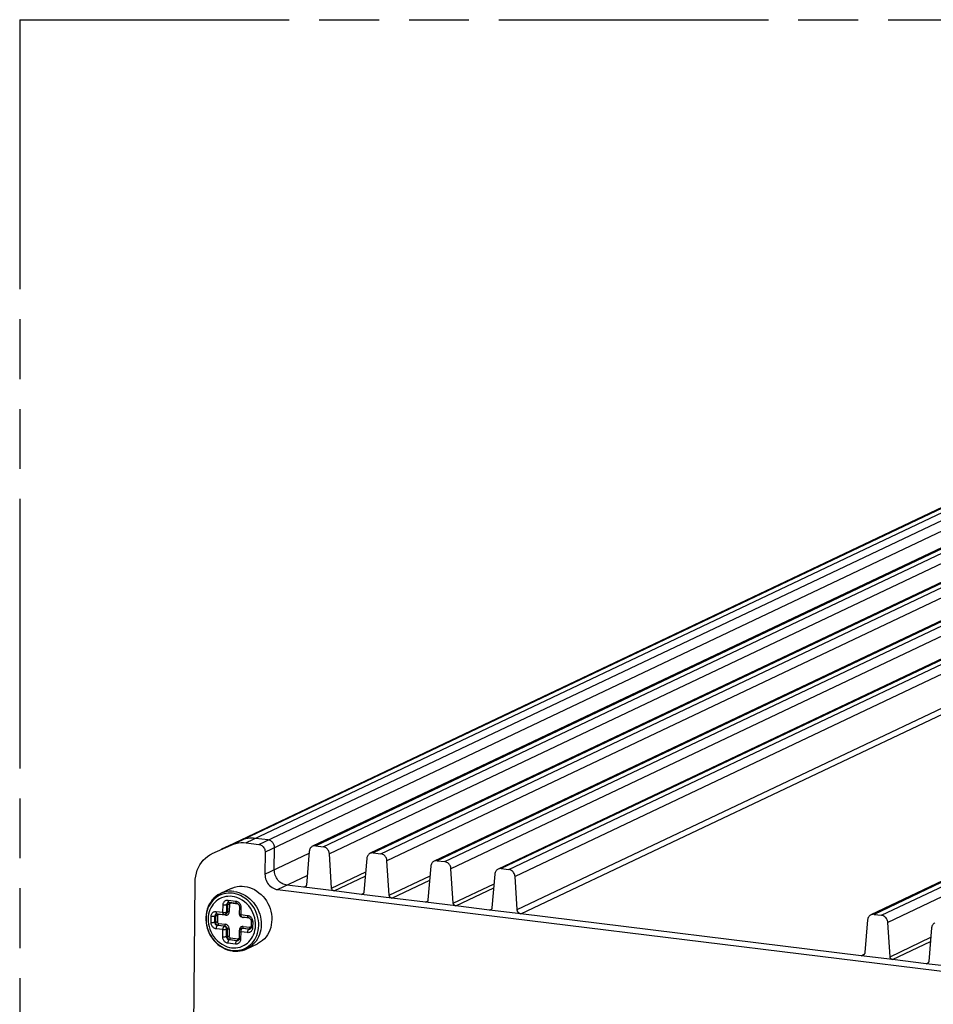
# Model space of a CAD drawing. Header units: millimetres. Extents: x 0 to 210, y 0 to 297.
# Tile 7 of 12: x 50 to 80, y 226 to 258. Entities that reach past the tile are written whole.
import ezdxf

# ---------------------------------------------------------------- set-up
doc = ezdxf.new("R2010")
doc.units = ezdxf.units.MM
doc.header["$LTSCALE"] = 19.36
doc.linetypes.add('PHANTOM', pattern=[0.8, 0.45, -0.05, 0.1, -0.05, 0.1, -0.05])
doc.layers.get('0').update_dxf_attribs({"linetype": 'CONTINUOUS'})
doc.layers.add('DEFAULT_3', color=7, linetype='PHANTOM')

msp = doc.modelspace()

# ---------------------------------------------------------------- linework, layer by layer
at = {"color": 9, "linetype": 'Continuous'}
for p, q in [((56.96081, 231.003163), (109.794857, 256.063033)), ((110.285383, 256.135892), (57.451336, 231.076022)), ((57.858681, 231.026007), (110.692729, 256.085877)), ((110.897521, 255.8369), (58.063474, 230.77703)), ((111.927112, 255.754387), (59.695734, 230.980371)), ((59.93465, 230.951036), (112.166028, 255.725052)), ((112.370321, 255.494124), (60.138943, 230.720109)), ((113.789185, 255.525753), (61.557807, 230.751737)), ((61.796724, 230.722402), (114.028102, 255.496418)), ((114.232394, 255.265491), (62.001016, 230.491475)), ((115.858156, 255.271716), (63.626778, 230.4977)), ((63.865694, 230.468364), (116.097072, 255.24238)), ((116.301364, 255.011453), (64.069986, 230.237437)), ((117.927126, 255.017678), (65.695748, 230.243662)), ((65.934664, 230.214327), (118.166042, 254.988343)), ((118.370335, 254.757415), (66.138957, 229.9834)), ((66.207905, 228.916179), (118.439283, 253.690195)), ((66.330481, 228.777623), (118.561859, 253.551639)), ((129.976976, 253.538142), (77.745598, 228.764127)), ((77.984514, 228.734791), (130.215892, 253.508807)), ((130.420184, 253.27788), (78.188806, 228.503864)), ((57.262145, 231.14609), (56.656627, 230.870702)), ((58.160016, 231.168934), (57.752671, 231.218949)), ((56.656627, 230.870702), (56.643798, 230.864742)), ((58.056736, 230.061247), (59.482254, 230.737389)), ((58.358071, 230.204174), (58.364808, 230.919957)), ((60.210573, 229.61139), (61.312554, 230.134074)), ((58.466321, 229.563294), (59.421092, 230.016154)), ((60.29229, 229.519019), (61.300968, 229.997448)), ((62.072646, 229.382757), (63.392439, 230.008752)), ((62.154363, 229.290386), (63.380853, 229.872126)), ((59.311992, 229.639385), (58.767655, 229.706221)), ((59.311992, 229.639385), (59.382026, 229.672603)), ((61.174065, 229.410751), (60.29229, 229.519019)), ((64.141616, 229.128719), (65.46141, 229.754714)), ((64.223333, 229.036348), (65.449823, 229.618088)), ((56.649528, 229.401845), (56.579485, 229.370782)), ((56.859123, 229.143185), (56.849162, 229.135284)), ((56.867433, 229.147878), (56.859123, 229.143185)), ((56.868592, 229.224664), (57.116869, 229.194179)), ((56.872589, 229.186141), (56.870298, 229.197962)), ((56.887725, 229.157503), (56.880029, 229.153242)), ((56.947381, 229.137174), (56.947685, 229.128634)), ((61.174065, 229.410751), (61.244099, 229.443969)), ((63.243035, 229.156713), (62.154363, 229.290386)), ((63.243035, 229.156713), (63.31307, 229.189932)), ((56.481918, 228.855815), (56.69916, 228.829141)), ((56.485915, 228.817292), (56.483624, 228.829113)), ((56.69916, 228.829141), (56.701391, 229.066129)), ((56.822097, 228.838037), (56.824328, 229.075024)), ((56.842186, 228.847565), (56.822097, 228.838037)), ((56.824328, 229.075024), (56.844417, 229.084553)), ((56.844417, 229.084553), (56.842186, 228.847565)), ((56.854389, 229.125141), (56.849029, 229.11261)), ((56.905885, 229.089), (56.903654, 228.852013)), ((56.931371, 229.127023), (56.939404, 229.128745)), ((56.939404, 229.128745), (56.947685, 229.128634)), ((57.195962, 229.09815), (56.947685, 229.128634)), ((57.195642, 229.106878), (57.195962, 229.09815)), ((57.280703, 228.994998), (57.278472, 228.758011)), ((65.312005, 228.902676), (64.223333, 229.036348)), ((65.312005, 228.902676), (65.38204, 228.935894)), ((56.312823, 228.496064), (56.314717, 228.69728)), ((56.435759, 228.50496), (56.437654, 228.706175)), ((56.455848, 228.514488), (56.435759, 228.50496)), ((56.437654, 228.706175), (56.457743, 228.715704)), ((56.457743, 228.715704), (56.455848, 228.514488)), ((56.467715, 228.756292), (56.462355, 228.743761)), ((56.472449, 228.774336), (56.462488, 228.766435)), ((56.480759, 228.77903), (56.472449, 228.774336)), ((56.501051, 228.788655), (56.493355, 228.784394)), ((56.519211, 228.720152), (56.517317, 228.518936)), ((56.544697, 228.758174), (56.55273, 228.759896)), ((56.55273, 228.759896), (56.561011, 228.759785)), ((56.778253, 228.733111), (56.561011, 228.759785)), ((56.77795, 228.741621), (56.778252, 228.733111)), ((56.778252, 228.733111), (56.797432, 228.732359)), ((56.797432, 228.732359), (56.816248, 228.734866)), ((56.816248, 228.734866), (56.834305, 228.740642)), ((57.278472, 228.758011), (57.495714, 228.731337)), ((57.337483, 228.666211), (57.357563, 228.66198)), ((57.357261, 228.670521), (57.357565, 228.661981)), ((57.574807, 228.635307), (57.357565, 228.661981)), ((57.574487, 228.644035), (57.574807, 228.635307)), ((57.659547, 228.532156), (57.657653, 228.33094)), ((77.323678, 227.427828), (66.330481, 228.777623)), ((56.693898, 228.270209), (56.476657, 228.296883)), ((56.517676, 228.405369), (56.537765, 228.414898)), ((56.734918, 228.378695), (56.517676, 228.405369)), ((56.537765, 228.414898), (56.755007, 228.388224)), ((56.558275, 228.469141), (56.775517, 228.442467)), ((56.691668, 228.033222), (56.693898, 228.270209)), ((56.755007, 228.388224), (56.734918, 228.378695)), ((56.814604, 228.042117), (56.816835, 228.279104)), ((56.836924, 228.288633), (56.816835, 228.279104)), ((56.836924, 228.288633), (56.834693, 228.051646)), ((56.898393, 228.293081), (56.896162, 228.056093)), ((57.229336, 228.24271), (57.229428, 228.252435)), ((57.231262, 228.273951), (57.229427, 228.252434)), ((57.236284, 228.294347), (57.231262, 228.273951)), ((57.27321, 228.199078), (57.270979, 227.962091)), ((57.490452, 228.172405), (57.27321, 228.199078)), ((57.273835, 228.213244), (57.273211, 228.199079)), ((57.308703, 228.315859), (57.321362, 228.317585)), ((57.334319, 228.317093), (57.31423, 228.307565)), ((57.531472, 228.280891), (57.31423, 228.307565)), ((57.321362, 228.317585), (57.334319, 228.317096)), ((57.334319, 228.317096), (57.338232, 228.319802)), ((57.334319, 228.317093), (57.551561, 228.290419)), ((57.354829, 228.371336), (57.572071, 228.344662)), ((57.551561, 228.290419), (57.531472, 228.280891)), ((57.570381, 228.326825), (57.571603, 228.335756)), ((57.571603, 228.335756), (57.572071, 228.344662)), ((57.580352, 228.344551), (57.572071, 228.344662)), ((57.645067, 228.266083), (57.635355, 228.245578)), ((57.645255, 228.332757), (57.657654, 228.33094)), ((56.834693, 228.051646), (56.814604, 228.042117)), ((56.896521, 227.942526), (56.91661, 227.952055)), ((57.144798, 227.912042), (56.896521, 227.942526)), ((56.91661, 227.952055), (57.164887, 227.92157)), ((56.93712, 228.006298), (57.185397, 227.975813)), ((57.164887, 227.92157), (57.144798, 227.912042)), ((57.183706, 227.957977), (57.184929, 227.966907)), ((57.184929, 227.966907), (57.185397, 227.975813)), ((57.193678, 227.975703), (57.185397, 227.975813)), ((57.258392, 227.897235), (57.248681, 227.87673)), ((57.258581, 227.963908), (57.27098, 227.962092)), ((78.260436, 227.395146), (79.580229, 228.021141)), ((78.342153, 227.302775), (79.568643, 227.884515)), ((57.103778, 227.803556), (56.855502, 227.83404)), ((56.995157, 227.60041), (57.06574, 227.594882)), ((57.428192, 227.674184), (57.485704, 227.706784)), ((77.323678, 227.427828), (77.429484, 227.478013)), ((79.430825, 227.169103), (78.342153, 227.302775)), ((79.430825, 227.169103), (79.50086, 227.202321))]:
    msp.add_line(p, q, dxfattribs=at)
at = {"color": 7, "linetype": 'Continuous'}
for p, q in [((109.176511, 255.781685), (56.643798, 230.864742)), ((111.826441, 255.738623), (59.595063, 230.964607)), ((113.688514, 255.509989), (61.457136, 230.735974)), ((115.757485, 255.255952), (63.526107, 230.481936)), ((117.826455, 255.001914), (65.595077, 230.227898)), ((129.876304, 253.522379), (77.644926, 228.748363)), ((57.451336, 231.076022), (57.858681, 231.026007)), ((56.342453, 230.721836), (56.355292, 230.727775)), ((56.355292, 230.727775), (56.96081, 231.003163)), ((58.063474, 230.77703), (58.056736, 230.061247)), ((59.487571, 230.800087), (59.395257, 229.711499)), ((59.695734, 230.980371), (59.93465, 230.951036)), ((61.557807, 230.751737), (61.796724, 230.722402)), ((60.210573, 229.61139), (60.138943, 230.720109)), ((61.349644, 230.571453), (61.25733, 229.482865)), ((62.072646, 229.382757), (62.001016, 230.491475)), ((63.626778, 230.4977), (63.865694, 230.468364)), ((63.418614, 230.317416), (63.3263, 229.228827)), ((64.141616, 229.128719), (64.069986, 230.237437)), ((65.695748, 230.243662), (65.934664, 230.214327)), ((55.682131, 217.202405), (55.80081, 229.809788)), ((65.487585, 230.063378), (65.395271, 228.974789)), ((66.207905, 228.916179), (66.138957, 229.9834)), ((56.964129, 229.598259), (56.622616, 229.436275)), ((58.466321, 229.563294), (84.585168, 226.356303)), ((60.29229, 229.519019), (59.311992, 229.639385)), ((56.86766, 229.147986), (56.867433, 229.147878)), ((56.897558, 229.152407), (57.145835, 229.121922)), ((62.154363, 229.290386), (61.174065, 229.410751)), ((64.223333, 229.036348), (63.243035, 229.156713)), ((57.228885, 229.014921), (57.226654, 228.777934)), ((57.228796, 229.02034), (57.228888, 229.014936)), ((66.330481, 228.777623), (65.312005, 228.902676)), ((56.480986, 228.779138), (56.480759, 228.77903)), ((56.510884, 228.783558), (56.728126, 228.756884)), ((56.778765, 228.765075), (56.798854, 228.774603)), ((57.307438, 228.685753), (57.52468, 228.65908)), ((57.60773, 228.552078), (57.605835, 228.350863)), ((57.607641, 228.557498), (57.607733, 228.552094)), ((77.537434, 228.583842), (77.448576, 227.535998)), ((77.745598, 228.764127), (77.984514, 228.734791)), ((78.260436, 227.395146), (78.188806, 228.503864)), ((57.221392, 228.219001), (57.219161, 227.982014)), ((57.294051, 228.310788), (57.273962, 228.301259)), ((57.57174, 228.287196), (57.571886, 228.287266)), ((57.578215, 228.290885), (57.571887, 228.287264)), ((79.606405, 228.329805), (79.514091, 227.241216)), ((57.185066, 227.918347), (57.185212, 227.918417)), ((57.191541, 227.922037), (57.185213, 227.918415)), ((57.470288, 227.649116), (57.811801, 227.8111)), ((78.342153, 227.302775), (77.323678, 227.427828)), ((80.411123, 227.048737), (79.430825, 227.169103))]:
    msp.add_line(p, q, dxfattribs=at)
for points in [[(56.96081, 231.003163), (57.037601, 231.03358), (57.116819, 231.056753), (57.198877, 231.072744), (57.282534, 231.081368), (57.366549, 231.08244), (57.451336, 231.076022)], [(55.80081, 229.809788), (55.805546, 229.90472), (55.818557, 229.999708), (55.839963, 230.095817), (55.869409, 230.189851), (55.906587, 230.278977), (55.951468, 230.363168), (56.00415, 230.441553), (56.063944, 230.513835), (56.130934, 230.57991), (56.202912, 230.638332), (56.277426, 230.687435), (56.342453, 230.721836)], [(57.858681, 231.026007), (57.882898, 231.021403), (57.907708, 231.01298), (57.933704, 231.000573), (57.959106, 230.984676), (57.982382, 230.965686), (58.003375, 230.943726), (58.021416, 230.918826), (58.036501, 230.891655), (58.048485, 230.86231), (58.057122, 230.832537), (58.062082, 230.804332), (58.063474, 230.77703)], [(59.595265, 230.964176), (59.576582, 230.954157), (59.555812, 230.939124), (59.537483, 230.920764), (59.521644, 230.899613), (59.508412, 230.875699), (59.498132, 230.850431), (59.491232, 230.825404), (59.487571, 230.800087)], [(59.695734, 230.980371), (59.672462, 230.981741), (59.648624, 230.979799), (59.623709, 230.974531), (59.599253, 230.965978), (59.595265, 230.964176)], [(60.138943, 230.720109), (60.135938, 230.745439), (60.129777, 230.77146), (60.120355, 230.79873), (60.107989, 230.825575), (60.09294, 230.850548), (60.075279, 230.873522), (60.055001, 230.893913), (60.032607, 230.911652), (60.008145, 230.926612), (59.982976, 230.938388), (59.95865, 230.946473), (59.93465, 230.951036)], [(61.457338, 230.735542), (61.438656, 230.725523), (61.417886, 230.71049), (61.399556, 230.69213), (61.383717, 230.670979), (61.370486, 230.647065), (61.360205, 230.621797), (61.353306, 230.59677), (61.349644, 230.571453)], [(61.557807, 230.751737), (61.534535, 230.753107), (61.510698, 230.751165), (61.485783, 230.745897), (61.461326, 230.737344), (61.457338, 230.735542)], [(62.001016, 230.491475), (61.998011, 230.516805), (61.991851, 230.542826), (61.982428, 230.570096), (61.970063, 230.596941), (61.955013, 230.621914), (61.937353, 230.644888), (61.917074, 230.665279), (61.89468, 230.683018), (61.870218, 230.697978), (61.845049, 230.709754), (61.820723, 230.717839), (61.796724, 230.722402)], [(63.526308, 230.481505), (63.507626, 230.471486), (63.486856, 230.456453), (63.468526, 230.438093), (63.452688, 230.416942), (63.439456, 230.393027), (63.429175, 230.367759), (63.422276, 230.342732), (63.418614, 230.317416)], [(63.626778, 230.4977), (63.603505, 230.49907), (63.579668, 230.497128), (63.554753, 230.49186), (63.530297, 230.483307), (63.526308, 230.481505)], [(64.069986, 230.237437), (64.066982, 230.262767), (64.060821, 230.288788), (64.051398, 230.316059), (64.039033, 230.342903), (64.023983, 230.367876), (64.006323, 230.390851), (63.986044, 230.411241), (63.96365, 230.42898), (63.939188, 230.443941), (63.91402, 230.455716), (63.889694, 230.463801), (63.865694, 230.468364)], [(65.595279, 230.227467), (65.576596, 230.217448), (65.555826, 230.202415), (65.537497, 230.184055), (65.521658, 230.162904), (65.508426, 230.13899), (65.498146, 230.113722), (65.491246, 230.088695), (65.487585, 230.063378)], [(65.695748, 230.243662), (65.672476, 230.245032), (65.648638, 230.24309), (65.623723, 230.237822), (65.599267, 230.229269), (65.595279, 230.227467)], [(66.138957, 229.9834), (66.135952, 230.008729), (66.129791, 230.03475), (66.120369, 230.062021), (66.108003, 230.088866), (66.092954, 230.113839), (66.075293, 230.136813), (66.055014, 230.157204), (66.03262, 230.174943), (66.008158, 230.189903), (65.98299, 230.201678), (65.958664, 230.209764), (65.934664, 230.214327)], [(58.056736, 230.061247), (58.058478, 230.013175), (58.065458, 229.96431), (58.077808, 229.913919), (58.095127, 229.864205), (58.117191, 229.817118), (58.143602, 229.772684), (58.173947, 229.731507), (58.208055, 229.693803), (58.245765, 229.659812), (58.286636, 229.630061), (58.330796, 229.604954), (58.376376, 229.58509), (58.421322, 229.571296), (58.466321, 229.563294)], [(56.964129, 229.598259), (56.999728, 229.614037), (57.07503, 229.640587), (57.152997, 229.659199), (57.233406, 229.669748), (57.315136, 229.672015), (57.397015, 229.666043), (57.478816, 229.651918), (57.56031, 229.62961), (57.640333, 229.599364), (57.717778, 229.561667), (57.792413, 229.516704), (57.86395, 229.464584), (57.931423, 229.405942), (57.993999, 229.341557), (58.051409, 229.271775), (58.103329, 229.196938), (58.149145, 229.117871), (58.188376, 229.035437), (58.220781, 228.950205), (58.246114, 228.862795), (58.264128, 228.774011), (58.27466, 228.684643), (58.277622, 228.595443)], [(59.352245, 229.645724), (59.345734, 229.643117), (59.33368, 229.639842), (59.32256, 229.63859), (59.311992, 229.639385)], [(59.395257, 229.711499), (59.393828, 229.700278), (59.390398, 229.688914), (59.384912, 229.677003), (59.377537, 229.665757), (59.368244, 229.656219), (59.357572, 229.648493), (59.352245, 229.645724)], [(60.29229, 229.519019), (60.281688, 229.520831), (60.270588, 229.524826), (60.258607, 229.531074), (60.246892, 229.539365), (60.236399, 229.549708), (60.227323, 229.561513), (60.220199, 229.574535), (60.214971, 229.587745), (60.211778, 229.599891), (60.210573, 229.61139)], [(61.25733, 229.482865), (61.255901, 229.471644), (61.252471, 229.46028), (61.246985, 229.44837), (61.23961, 229.437124), (61.230317, 229.427585), (61.219645, 229.419859), (61.214318, 229.41709)], [(56.621899, 229.435932), (56.60842, 229.429365), (56.537597, 229.389342), (56.471008, 229.3421), (56.409265, 229.288043), (56.35293, 229.227647), (56.302494, 229.16143), (56.258394, 229.089956), (56.221007, 229.013837), (56.19065, 228.933713), (56.167576, 228.850244), (56.151979, 228.764103), (56.144004, 228.67602), (56.143729, 228.586719), (56.151171, 228.496986), (56.166273, 228.407597), (56.188911, 228.319327), (56.218896, 228.23294), (56.255969, 228.149189), (56.299811, 228.0688), (56.350042, 227.992476), (56.406221, 227.92088), (56.46786, 227.85463), (56.534421, 227.794298), (56.605321, 227.740401), (56.67993, 227.693403), (56.757609, 227.653688), (56.837688, 227.621582), (56.91947, 227.59734), (57.002224, 227.581151), (57.021805, 227.578519)], [(56.867433, 229.14788), (56.876184, 229.151111), (56.88583, 229.152723), (56.896123, 229.152571), (56.897539, 229.152413)], [(61.214318, 229.41709), (61.207807, 229.414483), (61.195753, 229.411209), (61.184633, 229.409956), (61.174065, 229.410751)], [(62.154363, 229.290386), (62.143762, 229.292197), (62.132662, 229.296192), (62.12068, 229.30244), (62.108966, 229.310731), (62.098472, 229.321074), (62.089396, 229.332879), (62.082272, 229.345902), (62.077044, 229.359111), (62.073851, 229.371257), (62.072646, 229.382757)], [(63.283288, 229.163052), (63.276777, 229.160446), (63.264723, 229.157171), (63.253604, 229.155918), (63.243035, 229.156713)], [(63.3263, 229.228827), (63.324871, 229.217607), (63.321442, 229.206243), (63.315955, 229.194332), (63.308581, 229.183086), (63.299288, 229.173547), (63.288616, 229.165822), (63.283288, 229.163052)], [(57.145809, 229.121929), (57.148504, 229.121541), (57.160281, 229.11853), (57.172042, 229.113388), (57.183372, 229.106264), (57.193951, 229.097346)], [(57.193951, 229.097346), (57.203488, 229.086877), (57.211764, 229.075094), (57.218592, 229.06224), (57.223794, 229.048614), (57.22723, 229.034527), (57.228796, 229.02034)], [(64.223333, 229.036348), (64.212732, 229.038159), (64.201632, 229.042154), (64.189651, 229.048403), (64.177936, 229.056694), (64.167442, 229.067037), (64.158367, 229.078841), (64.151242, 229.091864), (64.146015, 229.105074), (64.142821, 229.11722), (64.141616, 229.128719)], [(65.352258, 228.909015), (65.345747, 228.906408), (65.333694, 228.903133), (65.322574, 228.90188), (65.312005, 228.902676)], [(65.395271, 228.974789), (65.393842, 228.963569), (65.390412, 228.952205), (65.384926, 228.940294), (65.377551, 228.929048), (65.368258, 228.91951), (65.357586, 228.911784), (65.352258, 228.909015)], [(66.330481, 228.777623), (66.3223, 228.77892), (66.314194, 228.780785), (66.306342, 228.783107), (66.298211, 228.786215), (66.289031, 228.790504), (66.2797, 228.795662), (66.270941, 228.801471), (66.262503, 228.808042), (66.254315, 228.815467), (66.246571, 228.823586), (66.239423, 228.832324), (66.232936, 228.841508), (66.227255, 228.850912), (66.222293, 228.860626), (66.217951, 228.870932), (66.214404, 228.881032), (66.211902, 228.889931), (66.21011, 228.898491), (66.208746, 228.907307), (66.207905, 228.916179)], [(56.480759, 228.779031), (56.48951, 228.782262), (56.499156, 228.783874), (56.509449, 228.783722), (56.510865, 228.783564)], [(56.728104, 228.756892), (56.731845, 228.75651), (56.737058, 228.756233), (56.74255, 228.756261), (56.748242, 228.756636), (56.75376, 228.75734), (56.75952, 228.758442), (56.765475, 228.75999), (56.77159, 228.762037), (56.777768, 228.764613), (56.77873, 228.765062)], [(57.226655, 228.77793), (57.22684, 228.771231), (57.22779, 228.762669), (57.229496, 228.754374), (57.231911, 228.746402), (57.234988, 228.738802), (57.238671, 228.731613), (57.2429, 228.724869), (57.247621, 228.718601), (57.252782, 228.712838), (57.258328, 228.707607), (57.264128, 228.702971), (57.270306, 228.698801), (57.277041, 228.695019), (57.284073, 228.691813), (57.291308, 228.689225), (57.298262, 228.687358), (57.30465, 228.686144), (57.307411, 228.685762)], [(57.524654, 228.659087), (57.527349, 228.658699), (57.539126, 228.655688), (57.550887, 228.650546), (57.562217, 228.643421), (57.572796, 228.634504)], [(57.572796, 228.634504), (57.582333, 228.624034), (57.590609, 228.612251), (57.597437, 228.599397), (57.602639, 228.585772), (57.606075, 228.571684), (57.607641, 228.557498)], [(58.277622, 228.595443), (58.272993, 228.507211), (58.260813, 228.420663), (58.241187, 228.336536), (58.214282, 228.25555), (58.180327, 228.178394), (58.139613, 228.105728), (58.092485, 228.038171), (58.039345, 227.976299), (57.980649, 227.920642), (57.916895, 227.871675), (57.848628, 227.829813), (57.811801, 227.8111)], [(77.645128, 228.747932), (77.626446, 228.737912), (77.605676, 228.72288), (77.587346, 228.70452), (77.571507, 228.683369), (77.558276, 228.659454), (77.547995, 228.634186), (77.541096, 228.609159), (77.537434, 228.583842)], [(77.745598, 228.764127), (77.722325, 228.765497), (77.698488, 228.763554), (77.673573, 228.758287), (77.649116, 228.749734), (77.645128, 228.747932)], [(78.188806, 228.503864), (78.185801, 228.529194), (78.179641, 228.555215), (78.170218, 228.582485), (78.157853, 228.60933), (78.142803, 228.634303), (78.125143, 228.657278), (78.104864, 228.677668), (78.08247, 228.695407), (78.058008, 228.710368), (78.03284, 228.722143), (78.008514, 228.730228), (77.984514, 228.734791)], [(57.233604, 228.263933), (57.22885, 228.254429), (57.22509, 228.243961), (57.222541, 228.232614), (57.221423, 228.220567), (57.221394, 228.219002)], [(57.251708, 228.286395), (57.245193, 228.279886), (57.239108, 228.272406), (57.233604, 228.263933)], [(57.273958, 228.301253), (57.272895, 228.30074), (57.265631, 228.296761), (57.258555, 228.292002), (57.251708, 228.286395)], [(57.604544, 228.335924), (57.601705, 228.324129), (57.597423, 228.313507), (57.591957, 228.304391), (57.585489, 228.296832), (57.578215, 228.290885)], [(57.605839, 228.350878), (57.605789, 228.348505), (57.604544, 228.335924)], [(79.714098, 228.493894), (79.695416, 228.483875), (79.674646, 228.468842), (79.656316, 228.450482), (79.640478, 228.429331), (79.627246, 228.405417), (79.616966, 228.380148), (79.610066, 228.355122), (79.606405, 228.329805)], [(57.21787, 227.967075), (57.215031, 227.95528), (57.210749, 227.944658), (57.205282, 227.935543), (57.198815, 227.927984), (57.191541, 227.922037)], [(57.219165, 227.982029), (57.219115, 227.979656), (57.21787, 227.967075)], [(57.021825, 227.578516), (57.029605, 227.577597), (57.106382, 227.572375), (57.182769, 227.574168), (57.258189, 227.582967), (57.332069, 227.598701), (57.403846, 227.621242), (57.469643, 227.648812)], [(77.384085, 227.437277), (77.374541, 227.43332), (77.365143, 227.430479), (77.355917, 227.428465), (77.347773, 227.42737), (77.339926, 227.426987), (77.331834, 227.427117), (77.323678, 227.427828)], [(77.448576, 227.535998), (77.447565, 227.527321), (77.44603, 227.51883), (77.444069, 227.510698), (77.441389, 227.502408), (77.437644, 227.493191), (77.433103, 227.483968), (77.427948, 227.475487), (77.422085, 227.467498), (77.415428, 227.459935), (77.408122, 227.452986), (77.400233, 227.446798), (77.391917, 227.441413), (77.384085, 227.437277)], [(78.342153, 227.302775), (78.331552, 227.304586), (78.320452, 227.308581), (78.308471, 227.314829), (78.296756, 227.32312), (78.286262, 227.333464), (78.277187, 227.345268), (78.270062, 227.358291), (78.264835, 227.371501), (78.261641, 227.383647), (78.260436, 227.395146)], [(79.514091, 227.241216), (79.512661, 227.229996), (79.509232, 227.218632), (79.503745, 227.206721), (79.496371, 227.195475), (79.487078, 227.185936), (79.476406, 227.178211), (79.471078, 227.175442)], [(79.471078, 227.175442), (79.464567, 227.172835), (79.452513, 227.16956), (79.441394, 227.168307), (79.430825, 227.169103)]]:
    msp.add_lwpolyline(points, dxfattribs=at)
at = {"color": 9, "linetype": 'Continuous'}
for points in [[(57.752671, 231.218949), (57.688986, 231.224647), (57.625502, 231.226086), (57.562461, 231.22326), (57.500101, 231.216179), (57.438659, 231.204871), (57.378367, 231.189378), (57.319455, 231.16976), (57.262145, 231.14609)], [(58.364808, 230.919957), (58.363738, 230.945202), (58.360088, 230.970349), (58.353951, 230.995032), (58.345386, 231.019106), (58.33442, 231.042416), (58.321176, 231.064604), (58.305742, 231.085434), (58.288446, 231.104427), (58.269718, 231.121191), (58.249768, 231.135647), (58.229045, 231.147586), (58.207274, 231.1572), (58.184115, 231.164449), (58.160016, 231.168934)], [(58.767655, 229.706221), (58.727149, 229.713347), (58.687118, 229.724688), (58.647957, 229.740116), (58.610002, 229.759485), (58.573602, 229.782611), (58.53905, 229.809316), (58.506632, 229.839413), (58.476688, 229.872632), (58.449459, 229.908783), (58.425432, 229.947257), (58.40497, 229.987341), (58.388116, 230.028751), (58.375023, 230.070836), (58.365541, 230.113995), (58.359768, 230.158677), (58.358071, 230.204174)], [(57.055502, 229.504059), (56.977929, 229.509921), (56.900877, 229.508422), (56.824933, 229.499574), (56.750675, 229.483443), (56.678668, 229.460152), (56.622616, 229.436275)], [(57.012517, 229.444555), (56.941961, 229.450096), (56.87006, 229.449159), (56.797534, 229.441273), (56.724596, 229.425959), (56.649528, 229.401845)], [(57.055502, 229.504057), (57.133006, 229.490879), (57.209851, 229.470484), (57.285453, 229.443028), (57.359236, 229.408719), (57.430639, 229.36782), (57.499117, 229.320641), (57.564151, 229.267542), (57.625244, 229.208926), (57.681933, 229.14524), (57.733785, 229.076967), (57.780406, 229.004629), (57.821442, 228.928775), (57.856579, 228.849983), (57.88555, 228.768852), (57.908136, 228.686), (57.924164, 228.602058), (57.933511, 228.517663), (57.936108, 228.433459)], [(56.579485, 229.370782), (56.521971, 229.338181), (56.469617, 229.302018), (56.418062, 229.259211), (56.369449, 229.210784), (56.324311, 229.156804), (56.283199, 229.097414), (56.246743, 229.03298), (56.21524, 228.96331), (56.188961, 228.88757), (56.169237, 228.80815), (56.156666, 228.727952), (56.150899, 228.646089), (56.152028, 228.562498), (56.160287, 228.477389), (56.176165, 228.390322), (56.199689, 228.303499), (56.230351, 228.21906), (56.268276, 228.13675), (56.313725, 228.056665), (56.366201, 227.980296), (56.424322, 227.909681), (56.489992, 227.842946), (56.56666, 227.778603), (56.650713, 227.72161), (56.739741, 227.674222), (56.829566, 227.638306), (56.914627, 227.614405), (56.995157, 227.60041)], [(56.993972, 229.34133), (56.928755, 229.346756), (56.8619, 229.345221), (56.793049, 229.337089), (56.72328, 229.321267), (56.651308, 229.295356), (56.583865, 229.263632), (56.529949, 229.230958), (56.481466, 229.193172), (56.43176, 229.146701), (56.38551, 229.09464), (56.345627, 229.039548), (56.310757, 228.979453), (56.280017, 228.912445), (56.254909, 228.840902), (56.236691, 228.766393), (56.225209, 228.68942), (56.220681, 228.611021), (56.223251, 228.531151), (56.23306, 228.449785), (56.250333, 228.367906), (56.275421, 228.286049), (56.308077, 228.205536), (56.348027, 228.127836), (56.395697, 228.05304), (56.451348, 227.981297), (56.515203, 227.913903), (56.588916, 227.851158), (56.668452, 227.796192), (56.752088, 227.752404), (56.834549, 227.71928), (56.909254, 227.69752), (56.978398, 227.68689)], [(56.701391, 229.066129), (56.702702, 229.087859), (56.706856, 229.10933), (56.713978, 229.130985), (56.723689, 229.15149), (56.735675, 229.169582), (56.749869, 229.18549), (56.766141, 229.199102), (56.784367, 229.210179), (56.804776, 229.218535), (56.826174, 229.223902), (56.847307, 229.225903), (56.868592, 229.224664)], [(56.849162, 229.135284), (56.840628, 229.125649), (56.83373, 229.114517), (56.828638, 229.102162), (56.825478, 229.088889), (56.824328, 229.075024)], [(56.880029, 229.153242), (56.870146, 229.145647), (56.861511, 229.136227), (56.854389, 229.125141)], [(56.870298, 229.197962), (56.868955, 229.210909), (56.868592, 229.224664)], [(56.88978, 229.155387), (56.884473, 229.16017), (56.879765, 229.16701), (56.875771, 229.175738), (56.872589, 229.186141)], [(56.897539, 229.152409), (56.895554, 229.15278), (56.88978, 229.155387)], [(56.978399, 227.68689), (57.045441, 227.681787), (57.113871, 227.683238), (57.183008, 227.691781), (57.252307, 227.707885), (57.323205, 227.732875), (57.388533, 227.764591), (57.440454, 227.79675), (57.487752, 227.832409), (57.536249, 227.876656), (57.581509, 227.926913), (57.621345, 227.980807), (57.656881, 228.039855), (57.688409, 228.105803), (57.714263, 228.176796), (57.733571, 228.251258), (57.746049, 228.328514), (57.751471, 228.407154), (57.749812, 228.487335), (57.740836, 228.569006), (57.724318, 228.651274), (57.699948, 228.733759), (57.66801, 228.814478), (57.629511, 228.891096), (57.58393, 228.96469), (57.53054, 229.035545), (57.469437, 229.102377), (57.400408, 229.164242), (57.324096, 229.219434), (57.239468, 229.267324), (57.152766, 229.30383), (57.071123, 229.327673), (56.993973, 229.34133)], [(57.485704, 227.706784), (57.538056, 227.742946), (57.589612, 227.785754), (57.638226, 227.834181), (57.683363, 227.888161), (57.724473, 227.94755), (57.760926, 228.011983), (57.792425, 228.081651), (57.818705, 228.157391), (57.838431, 228.236812), (57.851004, 228.317011), (57.856771, 228.398874), (57.855638, 228.482463), (57.847376, 228.56757), (57.831498, 228.654638), (57.807975, 228.741461), (57.777318, 228.825902), (57.739397, 228.908214), (57.693949, 228.9883), (57.641474, 229.06467), (57.583353, 229.135284), (57.517683, 229.202019), (57.441012, 229.266361), (57.35696, 229.323355), (57.267949, 229.37075), (57.178137, 229.406673), (57.093069, 229.43057), (57.012517, 229.444555)], [(57.138095, 229.124882), (57.132777, 229.129662), (57.128041, 229.136526), (57.124031, 229.14531), (57.120848, 229.155738), (57.118564, 229.167557), (57.117231, 229.180482), (57.116869, 229.19418)], [(57.116869, 229.194179), (57.137093, 229.1905), (57.15737, 229.183741), (57.178125, 229.173717)], [(57.178125, 229.173717), (57.198084, 229.16098), (57.216048, 229.146007), (57.23222, 229.128845)], [(56.314717, 228.69728), (56.316028, 228.719011), (56.320182, 228.740481), (56.327304, 228.762137), (56.337015, 228.782642), (56.349001, 228.800733), (56.363195, 228.816641), (56.379467, 228.830253), (56.397693, 228.84133), (56.418101, 228.849687), (56.4395, 228.855053), (56.460633, 228.857054), (56.481918, 228.855815)], [(56.483624, 228.829113), (56.482281, 228.84206), (56.481918, 228.855815)], [(56.503106, 228.786539), (56.497799, 228.791321), (56.493091, 228.798161), (56.489097, 228.80689), (56.485915, 228.817292)], [(56.699161, 228.829142), (56.712601, 228.827787), (56.726701, 228.826934), (56.741111, 228.826606), (56.755477, 228.826809), (56.769447, 228.827538), (56.782674, 228.828776), (56.794835, 228.830493), (56.805629, 228.832645), (56.814791, 228.835181), (56.822095, 228.838037)], [(56.720381, 228.759844), (56.715048, 228.764647), (56.710314, 228.771521), (56.70631, 228.780301), (56.703134, 228.790721), (56.700854, 228.802526), (56.699522, 228.815444), (56.699161, 228.829142)], [(56.824326, 229.075024), (56.817051, 229.07218), (56.807924, 229.069648), (56.797144, 229.067494), (56.784967, 229.065772), (56.771676, 229.064525), (56.757632, 229.063795), (56.74324, 229.063594), (56.72884, 229.063925), (56.714777, 229.06478), (56.701392, 229.066129)], [(56.842189, 228.847565), (56.841038, 228.8337), (56.837878, 228.820426), (56.832786, 228.808071), (56.825888, 228.796939), (56.817353, 228.787303), (56.8089, 228.780421)], [(56.817786, 228.810899), (56.820946, 228.824172), (56.822097, 228.838037)], [(56.834305, 228.740642), (56.850935, 228.74947), (56.86546, 228.760792), (56.878075, 228.774633), (56.888751, 228.791263), (56.896796, 228.810099), (56.901817, 228.830495), (56.903653, 228.852012)], [(56.842186, 228.847565), (56.8469, 228.849327), (56.853023, 228.850825), (56.86032, 228.852003), (56.868511, 228.852815), (56.877279, 228.85323), (56.88629, 228.853232), (56.895195, 228.852821), (56.903654, 228.852013)], [(56.849029, 229.11261), (56.845639, 229.098861), (56.844417, 229.084553)], [(56.844417, 229.084553), (56.849018, 229.08628), (56.855078, 229.087777), (56.862132, 229.088935), (56.870081, 229.089753), (56.878824, 229.0902), (56.887982, 229.090231), (56.897227, 229.089822), (56.905885, 229.089)], [(56.905885, 229.089), (56.906722, 229.097417), (56.909107, 229.105503), (56.912896, 229.112687)], [(56.912896, 229.112687), (56.917978, 229.118811), (56.924188, 229.123651), (56.931371, 229.127023)], [(57.145809, 229.121929), (57.143868, 229.122287), (57.138095, 229.124882)], [(57.228885, 229.014921), (57.228901, 229.014457), (57.230311, 229.011074), (57.233951, 229.007765), (57.239731, 229.00461), (57.24751, 229.001688), (57.257095, 228.999071), (57.268251, 228.996822), (57.280703, 228.994998)], [(57.23222, 229.128845), (57.246485, 229.109648), (57.258608, 229.088578)], [(57.258608, 229.088578), (57.268443, 229.065401), (57.275614, 229.041452)], [(57.275614, 229.041452), (57.279648, 229.018141), (57.280703, 228.994998)], [(56.435759, 228.50496), (56.428455, 228.502104), (56.419293, 228.499568), (56.408499, 228.497416), (56.396338, 228.495699), (56.38311, 228.494461), (56.36914, 228.493731), (56.354773, 228.493528), (56.340363, 228.493857), (56.326264, 228.494709), (56.312823, 228.496064)], [(56.476657, 228.296883), (56.456432, 228.300562), (56.436155, 228.307322), (56.4154, 228.317346), (56.395441, 228.330082), (56.377477, 228.345056), (56.361305, 228.362217), (56.34704, 228.381414), (56.334917, 228.402485), (56.325083, 228.425661), (56.317911, 228.449611), (56.313877, 228.472921), (56.312823, 228.496064)], [(56.437652, 228.706176), (56.430377, 228.703331), (56.42125, 228.700799), (56.410469, 228.698646), (56.398293, 228.696924), (56.385002, 228.695676), (56.370958, 228.694946), (56.356566, 228.694745), (56.342166, 228.695077), (56.328103, 228.695931), (56.314718, 228.69728)], [(56.435759, 228.50496), (56.436647, 228.490845), (56.43955, 228.476827), (56.444397, 228.463252), (56.45107, 228.450454), (56.459404, 228.438748), (56.469193, 228.428421), (56.480196, 228.419729), (56.492144, 228.412886), (56.50474, 228.40806), (56.517676, 228.405369)], [(56.462488, 228.766435), (56.453954, 228.7568), (56.447056, 228.745668), (56.441964, 228.733313), (56.438804, 228.72004), (56.437654, 228.706175)], [(56.455848, 228.514488), (56.460563, 228.516249), (56.466686, 228.517748), (56.473983, 228.518926), (56.482173, 228.519738), (56.490942, 228.520153), (56.499952, 228.520155), (56.508858, 228.519744), (56.517317, 228.518936)], [(56.455848, 228.514488), (56.456729, 228.500419), (56.459613, 228.486446), (56.46426, 228.473304), (56.470586, 228.46093), (56.478629, 228.449341), (56.488229, 228.438927), (56.499213, 228.429995), (56.511351, 228.42284), (56.524412, 228.417712), (56.537765, 228.414898)], [(56.462355, 228.743761), (56.458965, 228.730012), (56.457743, 228.715704)], [(56.457743, 228.715704), (56.462344, 228.717431), (56.468404, 228.718928), (56.475458, 228.720087), (56.483407, 228.720904), (56.49215, 228.721351), (56.501308, 228.721382), (56.510552, 228.720974), (56.519211, 228.720152)], [(56.493355, 228.784394), (56.483472, 228.776798), (56.474837, 228.767378), (56.467715, 228.756292)], [(56.510865, 228.78356), (56.50888, 228.783931), (56.503106, 228.786539)], [(56.558275, 228.469141), (56.550408, 228.470926), (56.542686, 228.474369), (56.535653, 228.479254), (56.529467, 228.485442), (56.524352, 228.492731), (56.520492, 228.500933), (56.51807, 228.509894), (56.517317, 228.518936)], [(56.519211, 228.720152), (56.520048, 228.728569), (56.522433, 228.736654), (56.526222, 228.743839)], [(56.526222, 228.743839), (56.531304, 228.749962), (56.537514, 228.754802), (56.544697, 228.758174)], [(56.561011, 228.759785), (56.560721, 228.768155), (56.55968, 228.775978), (56.559263, 228.777618)], [(56.728104, 228.756892), (56.726172, 228.757248), (56.720381, 228.759844)], [(56.772361, 228.762359), (56.772667, 228.761938), (56.775106, 228.756324), (56.776892, 228.74946), (56.77795, 228.741621)], [(56.778765, 228.765075), (56.787301, 228.769876), (56.797262, 228.777777), (56.805796, 228.787412)], [(56.8089, 228.780421), (56.807392, 228.779402), (56.799065, 228.7747)], [(56.805796, 228.787412), (56.812694, 228.798544), (56.817786, 228.810899)], [(57.226655, 228.77793), (57.226672, 228.77747), (57.228082, 228.774087), (57.231722, 228.770778), (57.237502, 228.767623), (57.24528, 228.764701), (57.254865, 228.762084), (57.266021, 228.759835), (57.278472, 228.758011)], [(57.299659, 228.688734), (57.294353, 228.693517), (57.289644, 228.700356), (57.28565, 228.709085), (57.282469, 228.719488), (57.280178, 228.731308), (57.278835, 228.744256), (57.278472, 228.758011)], [(57.283388, 228.69794), (57.299864, 228.68455), (57.318108, 228.673808), (57.337483, 228.666211)], [(57.307411, 228.685757), (57.305433, 228.686127), (57.299659, 228.688734)], [(57.51694, 228.662039), (57.511622, 228.66682), (57.506886, 228.673683), (57.502876, 228.682467), (57.499693, 228.692895), (57.497409, 228.704715), (57.496076, 228.71764), (57.495714, 228.731337)], [(57.495714, 228.731337), (57.515938, 228.727658), (57.536215, 228.720898), (57.55697, 228.710874)], [(57.524654, 228.659087), (57.522713, 228.659445), (57.51694, 228.662039)], [(57.55697, 228.710874), (57.576929, 228.698138), (57.594893, 228.683164), (57.611065, 228.666003)], [(57.60773, 228.552078), (57.607746, 228.551615), (57.609156, 228.548232), (57.612796, 228.544922), (57.618576, 228.541768), (57.626355, 228.538846), (57.63594, 228.536228), (57.647096, 228.53398), (57.659547, 228.532156)], [(57.611065, 228.666003), (57.62533, 228.646806), (57.637453, 228.625735)], [(57.637453, 228.625735), (57.647288, 228.602559), (57.654459, 228.578609)], [(57.654459, 228.578609), (57.658493, 228.555298), (57.659547, 228.532156)], [(56.517676, 228.405367), (56.511407, 228.401301), (56.505258, 228.395148), (56.499384, 228.387029), (56.493928, 228.377138), (56.489019, 228.365699), (56.484807, 228.353016), (56.481399, 228.339461), (56.47887, 228.325359), (56.477282, 228.311049), (56.476657, 228.296883)], [(56.537765, 228.414898), (56.541612, 228.417543), (56.545389, 228.421815), (56.548817, 228.427382), (56.551871, 228.43415), (56.55448, 228.442054), (56.556489, 228.450777), (56.557788, 228.460029), (56.558275, 228.469141)], [(56.734918, 228.378695), (56.728623, 228.374613), (56.722461, 228.368429), (56.716586, 228.360296), (56.711141, 228.350414), (56.706262, 228.339027), (56.702067, 228.326414), (56.69866, 228.312886), (56.696125, 228.298777), (56.694525, 228.284433), (56.693898, 228.270209)], [(56.816834, 228.279105), (56.80953, 228.276249), (56.800368, 228.273713), (56.789574, 228.271561), (56.777413, 228.269844), (56.764185, 228.268606), (56.750216, 228.267876), (56.735849, 228.267673), (56.721439, 228.268002), (56.70734, 228.268854), (56.693899, 228.270209)], [(56.816835, 228.279104), (56.815948, 228.293219), (56.813045, 228.307237), (56.808197, 228.320812), (56.801525, 228.33361), (56.793191, 228.345317), (56.783402, 228.355643), (56.772398, 228.364335), (56.760451, 228.371178), (56.747854, 228.376004), (56.734918, 228.378695)], [(56.755007, 228.388224), (56.758935, 228.390942), (56.762727, 228.395274), (56.766239, 228.401053), (56.769336, 228.408058), (56.771898, 228.416019), (56.773827, 228.42463), (56.775049, 228.43356), (56.775517, 228.442467)], [(56.755007, 228.388227), (56.767944, 228.385536), (56.780541, 228.380709), (56.792489, 228.373866), (56.803493, 228.365174), (56.813282, 228.354847), (56.821616, 228.34314), (56.828289, 228.330342), (56.833137, 228.316766), (56.83604, 228.302748), (56.836927, 228.288633)], [(56.898391, 228.29308), (56.897104, 228.313972), (56.892842, 228.334802), (56.885637, 228.35514), (56.875758, 228.374234), (56.86379, 228.391284), (56.849691, 228.406506), (56.833215, 228.419897), (56.814971, 228.430638), (56.795597, 228.438235), (56.775516, 228.442466)], [(56.836927, 228.288633), (56.841622, 228.290388), (56.847729, 228.291886), (56.855038, 228.293066), (56.86325, 228.293882), (56.872047, 228.294297), (56.881074, 228.294298), (56.889964, 228.293886), (56.898391, 228.29308)], [(57.221392, 228.219001), (57.221409, 228.218538), (57.222819, 228.215155), (57.226459, 228.211845), (57.232239, 228.208691), (57.240018, 228.205769), (57.249603, 228.203151), (57.260758, 228.200903), (57.27321, 228.199078)], [(57.255004, 228.329813), (57.244328, 228.313183), (57.236284, 228.294347)], [(57.354828, 228.371335), (57.335647, 228.372087), (57.316832, 228.36958), (57.298775, 228.363804), (57.282145, 228.354976), (57.267619, 228.343655), (57.255004, 228.329813)], [(57.285554, 228.267844), (57.281348, 228.25517), (57.277947, 228.241631), (57.275422, 228.227546), (57.273835, 228.213244)], [(57.31423, 228.307565), (57.301273, 228.308053), (57.288615, 228.306328), (57.276567, 228.302431), (57.273962, 228.301259)], [(57.31423, 228.307565), (57.307973, 228.303509), (57.301824, 228.297356), (57.295932, 228.289218), (57.290461, 228.279291), (57.285554, 228.267844)], [(57.294119, 228.310823), (57.296654, 228.311962), (57.308703, 228.315859)], [(57.338232, 228.319802), (57.34202, 228.324119), (57.345539, 228.329907), (57.348648, 228.336928), (57.351215, 228.344916), (57.353146, 228.353544), (57.354362, 228.362462), (57.354828, 228.371335)], [(57.936108, 228.433459), (57.931934, 228.350087), (57.921021, 228.26818), (57.903451, 228.188363), (57.87936, 228.111242), (57.84893, 228.037405), (57.812392, 227.967413), (57.770025, 227.9018), (57.722151, 227.841064), (57.669135, 227.785668), (57.611379, 227.736034), (57.549325, 227.692538), (57.483443, 227.655513), (57.470288, 227.649117)], [(57.531472, 228.280891), (57.525176, 228.276808), (57.519015, 228.270625), (57.51314, 228.262492), (57.507695, 228.25261), (57.502815, 228.241222), (57.49862, 228.228609), (57.495213, 228.215082), (57.492679, 228.200972), (57.491078, 228.186629), (57.490452, 228.172405)], [(57.635355, 228.245578), (57.623369, 228.227486), (57.609176, 228.211578), (57.592903, 228.197967), (57.574677, 228.18689), (57.554269, 228.178533), (57.53287, 228.173167), (57.511737, 228.171166), (57.490452, 228.172405)], [(57.531472, 228.280891), (57.544429, 228.280402), (57.557087, 228.282128), (57.569135, 228.286025), (57.57174, 228.287196)], [(57.551561, 228.290419), (57.555488, 228.293137), (57.559281, 228.297469), (57.562793, 228.303249), (57.565889, 228.310253), (57.568451, 228.318214), (57.570381, 228.326825)], [(57.551561, 228.290419), (57.564476, 228.289929), (57.577095, 228.291638)], [(57.577095, 228.291638), (57.588764, 228.295359), (57.591801, 228.296711)], [(57.595568, 228.349646), (57.588385, 228.346273), (57.580352, 228.344551)], [(57.605839, 228.350863), (57.605855, 228.350422), (57.607256, 228.347033), (57.610902, 228.343706), (57.616724, 228.340537), (57.624526, 228.337611), (57.634114, 228.334997), (57.645255, 228.332757)], [(57.657653, 228.33094), (57.656342, 228.309209), (57.652189, 228.287739), (57.645067, 228.266083)], [(56.814604, 228.042117), (56.8073, 228.039261), (56.798138, 228.036726), (56.787344, 228.034573), (56.775183, 228.032856), (56.761955, 228.031618), (56.747985, 228.030888), (56.733618, 228.030686), (56.719208, 228.031014), (56.705109, 228.031867), (56.691668, 228.033222)], [(56.855502, 227.83404), (56.835277, 227.83772), (56.815, 227.844479), (56.794245, 227.854503), (56.774286, 227.867239), (56.756322, 227.882213), (56.74015, 227.899375), (56.725885, 227.918572), (56.713762, 227.939642), (56.703928, 227.962818), (56.696756, 227.986768), (56.692722, 228.010079), (56.691668, 228.033222)], [(56.814604, 228.042117), (56.815492, 228.028002), (56.818395, 228.013985), (56.823242, 228.00041), (56.829915, 227.987611), (56.838249, 227.975905), (56.848038, 227.965579), (56.859041, 227.956887), (56.870989, 227.950044), (56.883585, 227.945217), (56.896521, 227.942526)], [(56.834693, 228.051646), (56.839408, 228.053407), (56.845531, 228.054905), (56.852828, 228.056083), (56.861018, 228.056895), (56.869787, 228.05731), (56.878797, 228.057312), (56.887703, 228.056901), (56.896162, 228.056093)], [(56.834693, 228.051646), (56.835574, 228.037576), (56.838458, 228.023604), (56.843105, 228.010461), (56.849431, 227.998087), (56.857474, 227.986498), (56.867074, 227.976084), (56.878058, 227.967152), (56.890196, 227.959997), (56.903257, 227.95487), (56.91661, 227.952055)], [(56.896521, 227.942525), (56.890252, 227.938458), (56.884103, 227.932305), (56.878229, 227.924186), (56.872773, 227.914295), (56.867864, 227.902857), (56.863652, 227.890173), (56.860244, 227.876619), (56.857715, 227.862516), (56.856127, 227.848206), (56.855502, 227.834041)], [(56.93712, 228.006298), (56.929253, 228.008083), (56.921531, 228.011526), (56.914498, 228.016411), (56.908312, 228.022599), (56.903197, 228.029889), (56.899337, 228.038091), (56.896915, 228.047051), (56.896162, 228.056093)], [(56.91661, 227.952055), (56.920457, 227.9547), (56.924234, 227.958972), (56.927662, 227.964539), (56.930716, 227.971308), (56.933325, 227.979212), (56.935334, 227.987934), (56.936633, 227.997186), (56.93712, 228.006298)], [(57.144798, 227.912042), (57.138502, 227.90796), (57.132341, 227.901776), (57.126466, 227.893643), (57.121021, 227.883761), (57.116141, 227.872373), (57.111946, 227.859761), (57.108539, 227.846233), (57.106005, 227.832124), (57.104404, 227.81778), (57.103778, 227.803556)], [(57.248681, 227.87673), (57.236695, 227.858638), (57.222501, 227.84273), (57.206229, 227.829118), (57.188003, 227.818041), (57.167595, 227.809684), (57.146196, 227.804318), (57.125063, 227.802317), (57.103778, 227.803556)], [(57.144798, 227.912042), (57.157755, 227.911553), (57.170413, 227.913279), (57.182461, 227.917176), (57.185066, 227.918347)], [(57.164887, 227.92157), (57.168814, 227.924288), (57.172607, 227.92862), (57.176119, 227.9344), (57.179215, 227.941405), (57.181777, 227.949366), (57.183706, 227.957977)], [(57.164887, 227.92157), (57.177802, 227.92108), (57.190421, 227.922789)], [(57.190421, 227.922789), (57.20209, 227.92651), (57.205127, 227.927862)], [(57.208894, 227.980797), (57.201711, 227.977425), (57.193678, 227.975703)], [(57.219165, 227.982015), (57.219181, 227.981574), (57.220582, 227.978185), (57.224228, 227.974858), (57.23005, 227.971688), (57.237852, 227.968763), (57.24744, 227.966149), (57.258581, 227.963908)], [(57.270979, 227.962091), (57.269668, 227.94036), (57.265514, 227.91889), (57.258392, 227.897235)], [(57.06574, 227.594882), (57.137648, 227.595822), (57.210157, 227.6037), (57.283073, 227.619004), (57.358143, 227.643118), (57.428192, 227.674184)]]:
    msp.add_lwpolyline(points, dxfattribs=at)
at = {"layer": 'DEFAULT_3', "color": 7, "linetype": 'PHANTOM'}
for q in [(50.128636, 207.68), (150.128636, 257.68)]:
    msp.add_line((50.128636, 257.68), q, dxfattribs=at)

doc.saveas('drawing.dxf')
